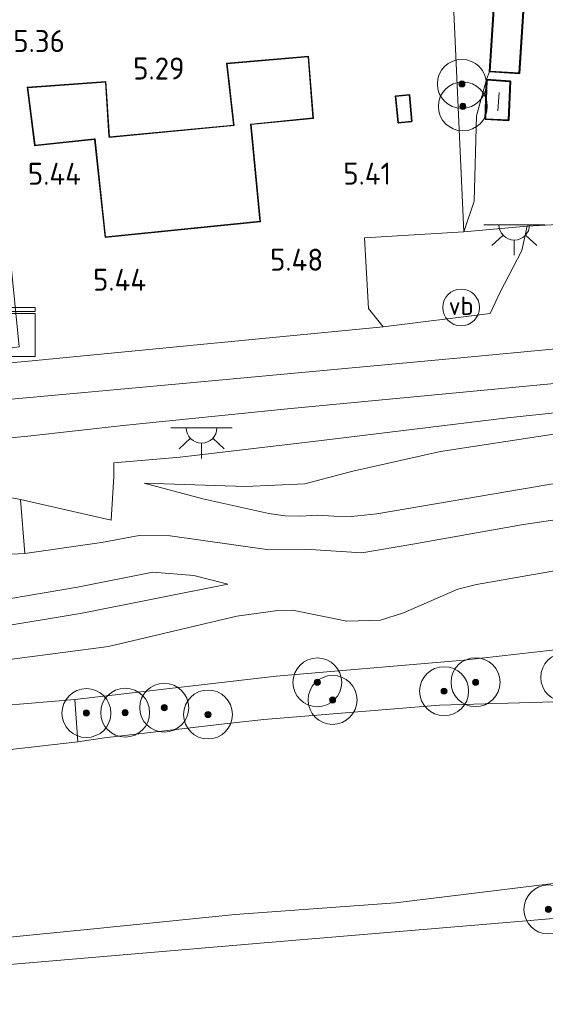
# Model space of a CAD drawing. Extents: x 130905 to 137824, y 412333 to 417928.
# Tile 54 of 256: x 132210 to 132253, y 413207 to 413287. Entities that reach past the tile are written whole.
import ezdxf
from ezdxf.enums import TextEntityAlignment as Align
from ezdxf.lldxf.tags import DXFTag

# ---------------------------------------------------------------- set-up
doc = ezdxf.new("R2010")
doc.units = 0
for name, color, linetype, lineweight in [('B-ME-GR-BOOM-S', 90, 'Continuous', 25), ('B-ME-GR-GRAS-GV', 60, 'Continuous', 13), ('B-ME-GR-STRUIK-GV', 90, 'Continuous', 13), ('B-ME-GW-TALUD_KRUIN-G', 90, 'Continuous', 18), ('B-ME-GW-TALUD_TEEN-G', 90, 'Continuous', 18), ('B-ME-IE-MEUBILAIR_WEGMEUBILAIR-S', 7, 'Continuous', 25), ('B-ME-IE-TERREINAFSCHEIDING_DOORGANG-G', 210, 'Continuous', 18), ('B-ME-IE-TERREINAFSCHEIDING_KUNSTMATIG_HEKWERK-G', 20, 'IE-TERREINAFSCHEIDING-KUNSTMATIG', 18), ('B-ME-KG-GRENS_OPNAME-G', 210, 'KG-OPNAME', 18), ('B-ME-KG-KADASTRAAL_DAKRAND-G', 170, 'Continuous', 18), ('B-ME-KG-KADASTRAAL_NOK-G', 10, 'Continuous', 18), ('B-ME-KL-DATA-S', 90, 'Continuous', 25), ('B-ME-KL-ET_LS_OV_LICHTPUNT-S', 190, 'Continuous', 25), ('B-ME-OB-OEVERVOORZIENING-G', 7, 'Continuous', 18), ('B-ME-OG-BEBOUWING_OPSLAG-GV', 7, 'Continuous', 35), ('B-ME-OG-BEBOUWING_SCHUUR-GV', 7, 'Continuous', 35), ('B-ME-OG-BEBOUWING_WONINGBOUW-GV', 7, 'Continuous', 18), ('B-ME-OG-TERREIN-GV', 7, 'Continuous', 18), ('B-ME-OG-TERREIN_GROEN-GV', 7, 'Continuous', 18), ('B-ME-OG-TERREIN_GROEN_TUIN-GV', 7, 'Continuous', 18), ('B-ME-OG-WATER_KANAAL-GV', 120, 'Continuous', 18), ('B-ME-VH-VERHARDING_ASFALT-GV', 252, 'Continuous', 18), ('B-ME-WH-WINTERBED-G', 150, 'WH-WINTERBED', 18), ('X-XX-AL-HOOGTELABEL-S', 7, 'Continuous', 25)]:
    doc.layers.add(name, color=color, linetype=linetype, lineweight=lineweight)
doc.styles.add('NLCS-ISO', font='NLCS-ISO.ttf')
doc.styles.add('NLCS-ISO-ANNOTATIVE-T18', font='NLCS-ISO.ttf', dxfattribs={"height": 1.8})
doc.styles.get("Standard").update_dxf_attribs({"font": 'arial.ttf'})
doc.linetypes.add('IE-TERREINAFSCHEIDING-KUNSTMATIG', pattern='A,4,[82,NLCS.SHX,S=0.75,R=90,X=0,Y=0],4,-2', length=10)
tags = doc.linetypes.add('KG-OPNAME', pattern='A,5.5,-2,["O",Standard,S=1.8,R=0,X=-0.5,Y=-0.9],-2,5.5,-2,[5,NLCS.SHX,S=0.75,R=0,X=0,Y=0],-2', length=19).pattern_tags.tags
tags[6] = DXFTag(74, 10)
tags = doc.linetypes.add('WH-WINTERBED', pattern='A,6,-3.5,["WB",Standard,S=1.8,R=0,X=-1.5,Y=-0.9],-3.5,6,-3.5,6,-3.5,6,-3.5,6,-3.5', length=51).pattern_tags.tags
tags[6] = DXFTag(74, 10)

# ---------------------------------------------------------------- blocks, each defined once
blk = doc.blocks.new('SGR-BOOM_01-SO')
at = {"linetype": 'ByBlock', "lineweight": 18}
h = blk.add_hatch(color=0, dxfattribs=at)
h.dxf.hatch_style = 1
edge = h.paths.add_edge_path()
edge.add_arc((0, 0), 0.25, 0, 360)
at = {"color": 0, "linetype": 'ByBlock', "lineweight": 18}
for radius in [2, 0.25]:
    blk.add_circle((0, 0), radius, dxfattribs=at)
blk = doc.blocks.new('SAL-HOOGTELABEL-SO')
at = {"color": 0, "linetype": 'ByBlock', "lineweight": -2, "style": 'NLCS-ISO-ANNOTATIVE-T18'}
blk.add_attdef('HOOGTE', text='', height=1.8, dxfattribs=at).set_placement((2.788, 0), align=Align.RIGHT)
blk = doc.blocks.new('SKL-DATA_KAST-SO')
at = {"color": 0, "linetype": 'ByBlock', "lineweight": 18}
for points in [[(-2, 2), (2, 2), (2, 1.68), (-2, 1.68)], [(-2, 1.52), (2, 1.52), (2, -2), (-2, -2)]]:
    blk.add_lwpolyline(points, close=True, dxfattribs=at)
blk = doc.blocks.new('SKL-ET_OV_LICHTPUNT-SO')
at = {"color": 0, "linetype": 'ByBlock', "lineweight": 18}
for points in [[(-1.25, 0), (-2.5, 0)], [(1.25, 0), (2.5, 0)], [(-0.915, -0.851), (-1.831, -1.703)], [(0, -1.25), (0, -2.5)], [(0.915, -0.851), (1.831, -1.703)]]:
    blk.add_lwpolyline(points, dxfattribs=at)
blk.add_lwpolyline([(0, 0), (1.25, 0, -1), (-1.25, 0)], format="xyb", close=True, dxfattribs=at)
blk = doc.blocks.new('SIE-WEG_PAAL_VERKEERSBORD-SO')
at = {"color": 0, "linetype": 'ByBlock', "lineweight": 18}
blk.add_circle((0, 0), 1.5, dxfattribs=at)
at = {"color": 0, "linetype": 'ByBlock', "lineweight": 18, "style": 'NLCS-ISO'}
blk.add_text('vb', height=1.5, dxfattribs=at).set_placement((0, 0.132), align=Align.MIDDLE_CENTER)

msp = doc.modelspace()

# ---------------------------------------------------------------- linework, layer by layer
at = {"layer": 'B-ME-GR-GRAS-GV'}
for points in [[(132246.901, 413316.577, 3.205), (132249.206, 413314.149, 3.205), (132250.28, 413311.644, 3.155), (132250.693, 413305.395, 3.336), (132249.267, 413305.454, 3.638), (132249.211, 413303.153, 3.638), (132249.149, 413295.422, 3.843), (132248.34, 413283.099, 4.305), (132248.096, 413282.457, 4.716), (132247.281, 413279.474, 4.566), (132247.086, 413272.507, 4.946), (132246.247, 413269.997, 5.284), (132245.176, 413293.383, 5.115), (132247.573, 413296.827, 4.685), (132245.512, 413315.241, 4.495), (132239.117, 413314.34, 4.468), (132211.638, 413310.469, 4.353), (132209.088, 413310.11, 4.342), (132203.487, 413309.321, 4.319), (132203.168, 413312.102, 3.629), (132213.644, 413313.243, 3.28), (132229.131, 413315.566, 3.268), (132240.728, 413317.54, 3.255), (132244.895, 413317.542, 3.23)], [(132248.39, 413263.309, 5.5), (132239.669, 413262.22, 5.462), (132238.463, 413263.719, 5.484), (132238.142, 413269.509, 5.434), (132246.247, 413269.997, 5.284), (132251.423, 413270.463, 4.975), (132250.993, 413268.457, 5.15), (132249.224, 413265.056, 5.425)], [(132187.532, 413235.209, 3.028), (132183.878, 413234.718, 2.903), (132184.627, 413235.551, 3.089), (132185.391, 413236.311, 3.233), (132186.322, 413237.101, 3.421), (132193.946, 413238.135, 3.466), (132205.071, 413239.322, 3.416), (132214.692, 413240.95, 3.466), (132220.843, 413242.174, 3.516), (132224.207, 413241.909, 3.391), (132226.969, 413241.189, 3.091), (132215.079, 413238.824, 3.078), (132207.345, 413237.554, 3.116), (132198.459, 413236.218, 3.041)], [(132216.905, 413228.62, 0.7), (132214.724, 413228.29, 0.7), (132214.49, 413231.756, 1.575), (132230.912, 413233.681, 1.827), (132246.262, 413234.976, 1.657), (132259.245, 413236.445, 1.386), (132263.221, 413237.218, 1.363), (132266.627, 413238.315, 0.819), (132266.718, 413236.895, 0.7), (132266.651, 413234.3, 0.7), (132266.315, 413233.465, 0.7), (132264.867, 413232.836, 0.7), (132261.771, 413232.355, 0.7), (132253.604, 413231.584, 0.7), (132244.274, 413231.304, 0.7), (132229.927, 413230.141, 0.7), (132226.94, 413229.792, 0.7)], [(132209.175, 413210.092, 1.702), (132190.79, 413208.57, 1.291), (132188.623, 413209.504, 0.7), (132192.811, 413210.758, 0.7), (132195.505, 413211.076, 0.7), (132204.744, 413211.904, 0.7), (132216.312, 413213.047, 0.7), (132227.573, 413214.185, 0.7), (132240.663, 413215.147, 0.7), (132254.668, 413216.853, 0.7), (132266.477, 413218.081, 0.7), (132267.864, 413218.006, 0.7), (132265.567, 413214.897, 1.447), (132250.718, 413213.628, 1.46), (132229.946, 413211.86, 1.581)]]:
    msp.add_polyline3d(points, close=True, dxfattribs=at)
for points in [[(132313.95, 413255.749, 3.247), (132298.905, 413254.234, 3.233), (132275.706, 413252.417, 3.223), (132264.672, 413250.883, 3.263), (132254.626, 413249.593, 3.313), (132239.148, 413246.934, 3.658), (132237.08, 413246.719, 3.619), (132235.641, 413246.747, 3.75), (132234.294, 413246.822, 3.912), (132232.899, 413246.758, 4.061), (132231.648, 413246.79, 4.101), (132230.329, 413246.958, 4.331), (132224.93, 413248.163, 4.976), (132220.153, 413249.448, 5.401), (132228.411, 413249.171, 5.466), (132233.255, 413249.383, 5.351), (132237.198, 413250.433, 5.309), (132244.356, 413252.036, 5.389), (132259.994, 413254.427, 5.157), (132275.677, 413256.855, 5.407), (132286.636, 413258.773, 5.533), (132299.409, 413259.866, 5.44), (132314.028, 413261.584, 5.667)], [(132195.32, 413251.824, 5.448), (132210.635, 413253.296, 5.616), (132218.43, 413254.177, 5.598), (132231.856, 413255.525, 5.54), (132260.802, 413258.271, 5.48)], [(132264.68, 413256.374, 5.511), (132249.823, 413254.791, 5.675), (132234.639, 413252.925, 5.624), (132223.08, 413251.581, 5.594), (132217.666, 413251.117, 5.594), (132217.661, 413249.992, 5.771), (132217.557, 413248.197, 5.773), (132217.459, 413246.416, 5.461), (132210.033, 413248.111, 5.52), (132205.731, 413248.935, 5.337)], [(132263.879, 413247.99, 2.945), (132250.973, 413246.045, 3.008), (132242.094, 413244.458, 2.983), (132237.923, 413243.749, 3.12), (132233.296, 413244.064, 3.558), (132230.154, 413244.04, 3.983), (132222.277, 413245.153, 4.958), (132219.727, 413245.184, 5.17), (132216.652, 413244.601, 5.208), (132210.406, 413243.697, 5.333), (132210.033, 413248.111, 5.52), (132217.459, 413246.416, 5.461), (132217.557, 413248.197, 5.773), (132217.661, 413249.992, 5.771), (132217.666, 413251.117, 5.594), (132223.08, 413251.581, 5.594), (132234.639, 413252.925, 5.624), (132249.823, 413254.791, 5.675), (132264.68, 413256.374, 5.511)], [(132259.994, 413254.427, 5.157), (132244.356, 413252.036, 5.389), (132237.198, 413250.433, 5.309), (132233.255, 413249.383, 5.351), (132228.411, 413249.171, 5.466), (132220.153, 413249.448, 5.401), (132224.93, 413248.163, 4.976), (132230.329, 413246.958, 4.331), (132231.648, 413246.79, 4.101), (132232.899, 413246.758, 4.061), (132234.294, 413246.822, 3.912), (132235.641, 413246.747, 3.75), (132237.08, 413246.719, 3.619), (132239.148, 413246.934, 3.658), (132254.626, 413249.593, 3.313)], [(132194.85, 413242.947, 5.445), (132210.406, 413243.697, 5.333), (132216.652, 413244.601, 5.208), (132219.727, 413245.184, 5.17), (132222.277, 413245.153, 4.958), (132230.154, 413244.04, 3.983), (132233.296, 413244.064, 3.558), (132237.923, 413243.749, 3.12), (132242.094, 413244.458, 2.983), (132250.973, 413246.045, 3.008), (132263.879, 413247.99, 2.945)], [(132207.345, 413237.554, 3.116), (132215.079, 413238.824, 3.078), (132226.969, 413241.189, 3.091), (132224.207, 413241.909, 3.391), (132220.843, 413242.174, 3.516), (132214.692, 413240.95, 3.466), (132205.071, 413239.322, 3.416)], [(132255.202, 413242.555, 1.394), (132247.272, 413241.164, 1.569), (132245.761, 413240.786, 1.619), (132241.325, 413238.854, 1.756), (132239.445, 413238.245, 1.819), (132236.7, 413238.156, 1.856), (132232.268, 413239.07, 2.006), (132231.072, 413239.038, 2.006), (132227.715, 413238.575, 1.906), (132217.234, 413236.088, 1.794), (132206.025, 413234.622, 2.03)], [(132206.025, 413234.622, 2.03), (132217.234, 413236.088, 1.794), (132227.715, 413238.575, 1.906), (132231.072, 413239.038, 2.006), (132232.268, 413239.07, 2.006), (132236.7, 413238.156, 1.856), (132239.445, 413238.245, 1.819), (132241.325, 413238.854, 1.756), (132245.761, 413240.786, 1.619), (132247.272, 413241.164, 1.569), (132255.202, 413242.555, 1.394)], [(132259.245, 413236.445, 1.386), (132246.262, 413234.976, 1.657), (132230.912, 413233.681, 1.827), (132214.49, 413231.756, 1.575), (132202.846, 413230.774, 1.725)]]:
    msp.add_polyline3d(points, dxfattribs=at)
at = {"layer": 'B-ME-GR-STRUIK-GV'}
msp.add_polyline3d([(132214.724, 413228.29, 0.7), (132203.015, 413226.968, 0.7), (132202.846, 413230.774, 1.725), (132214.49, 413231.756, 1.575)], close=True, dxfattribs=at)
at = {"layer": 'B-ME-GW-TALUD_KRUIN-G'}
for points in [[(132210.406, 413243.697, 5.333), (132216.652, 413244.601, 5.208), (132219.727, 413245.184, 5.17), (132222.277, 413245.153, 4.958), (132230.154, 413244.04, 3.983), (132233.296, 413244.064, 3.558), (132237.923, 413243.749, 3.12), (132242.094, 413244.458, 2.983), (132250.973, 413246.045, 3.008), (132263.879, 413247.99, 2.945), (132275.934, 413248.997, 2.858), (132290.081, 413250.404, 2.883), (132302.292, 413251.259, 2.87), (132312.927, 413252.411, 2.845), (132323.318, 413253.362, 2.683), (132335.536, 413255.094, 2.808), (132339.959, 413255.865, 2.883), (132346.321, 413257.415, 2.758), (132353.472, 413259.619, 2.783), (132360.703, 413261.833, 2.82), (132367.094, 413264.156, 2.87), (132373.032, 413267.138, 2.808), (132379.198, 413270.707, 2.758)], [(132244.356, 413252.036, 5.389), (132259.994, 413254.427, 5.157), (132275.677, 413256.855, 5.407), (132286.636, 413258.773, 5.533)], [(132220.153, 413249.448, 5.401), (132228.411, 413249.171, 5.466), (132233.255, 413249.383, 5.351), (132237.198, 413250.433, 5.309), (132244.356, 413252.036, 5.389)], [(132191.63, 413242.69, 5.339), (132194.85, 413242.947, 5.445), (132210.406, 413243.697, 5.333)], [(132180.808, 413234.444, 2.561), (132183.878, 413234.718, 2.903), (132187.532, 413235.209, 3.028), (132198.459, 413236.218, 3.041), (132207.345, 413237.554, 3.116), (132215.079, 413238.824, 3.078), (132226.969, 413241.189, 3.091)], [(132263.221, 413237.218, 1.363), (132259.245, 413236.445, 1.386), (132246.262, 413234.976, 1.657), (132230.912, 413233.681, 1.827), (132214.49, 413231.756, 1.575), (132202.846, 413230.774, 1.725), (132200.211, 413230.69, 2.024), (132192.338, 413230.76, 1.869), (132191.954, 413230.536, 1.869), (132188.815, 413228.841, 1.888)]]:
    msp.add_polyline3d(points, dxfattribs=at)
at = {"layer": 'B-ME-GW-TALUD_TEEN-G'}
for points in [[(132246.247, 413269.997, 5.284), (132247.086, 413272.507, 4.946), (132247.281, 413279.474, 4.566), (132248.096, 413282.457, 4.716), (132248.34, 413283.099, 4.305)], [(132230.329, 413246.958, 4.331), (132231.648, 413246.79, 4.101), (132232.899, 413246.758, 4.061), (132234.294, 413246.822, 3.912), (132235.641, 413246.747, 3.75), (132237.08, 413246.719, 3.619), (132239.148, 413246.934, 3.658), (132254.626, 413249.593, 3.313), (132264.672, 413250.883, 3.263), (132275.706, 413252.417, 3.223), (132298.905, 413254.234, 3.233), (132313.95, 413255.749, 3.247), (132324.354, 413256.671, 3.255), (132330.44, 413257.857, 3.181), (132340.332, 413259.68, 3.151), (132350.654, 413262.208, 3.089), (132354.824, 413263.416, 3.077), (132359.065, 413264.851, 3.065), (132363.718, 413266.827, 3.077), (132367.956, 413268.873, 3.075), (132371.848, 413270.98, 3.063), (132376.196, 413273.389, 3.019), (132379.947, 413275.488, 3.023)], [(132220.153, 413249.448, 5.401), (132224.93, 413248.163, 4.976), (132230.329, 413246.958, 4.331)], [(132217.234, 413236.088, 1.794), (132227.715, 413238.575, 1.906), (132231.072, 413239.038, 2.006), (132232.268, 413239.07, 2.006), (132236.7, 413238.156, 1.856), (132239.445, 413238.245, 1.819), (132241.325, 413238.854, 1.756), (132245.761, 413240.786, 1.619), (132247.272, 413241.164, 1.569), (132255.202, 413242.555, 1.394), (132263.555, 413244.005, 1.544)], [(132226.969, 413241.189, 3.091), (132224.207, 413241.909, 3.391), (132220.843, 413242.174, 3.516), (132214.692, 413240.95, 3.466), (132205.071, 413239.322, 3.416), (132193.946, 413238.135, 3.466), (132186.322, 413237.101, 3.421), (132181.195, 413235.913, 3.111)], [(132192.618, 413233.1, 2.109), (132197.34, 413233.567, 2.103), (132202.142, 413234.099, 2.027), (132206.025, 413234.622, 2.03), (132217.234, 413236.088, 1.794)]]:
    msp.add_polyline3d(points, dxfattribs=at)
at = {"layer": 'B-ME-IE-TERREINAFSCHEIDING_DOORGANG-G'}
for points in [[(132251.423, 413270.463, 4.975), (132255.894, 413270.701, 5.09)], [(132217.557, 413248.197, 5.773), (132217.661, 413249.992, 5.771)]]:
    msp.add_polyline3d(points, dxfattribs=at)
at = {"layer": 'B-ME-IE-TERREINAFSCHEIDING_KUNSTMATIG_HEKWERK-G'}
for points in [[(132251.423, 413270.463, 4.975), (132246.247, 413269.997, 5.284), (132245.176, 413293.383, 5.115), (132247.573, 413296.827, 4.685), (132245.512, 413315.241, 4.495), (132239.117, 413314.34, 4.468), (132211.638, 413310.469, 4.353)], [(132286.636, 413258.773, 5.533), (132264.68, 413256.374, 5.511), (132249.823, 413254.791, 5.675), (132234.639, 413252.925, 5.624), (132223.08, 413251.581, 5.594), (132217.666, 413251.117, 5.594), (132217.661, 413249.992, 5.771)], [(132210.406, 413243.697, 5.333), (132210.033, 413248.111, 5.52), (132217.459, 413246.416, 5.461), (132217.557, 413248.197, 5.773)]]:
    msp.add_polyline3d(points, dxfattribs=at)
at = {"layer": 'B-ME-KG-GRENS_OPNAME-G'}
msp.add_polyline3d([(132138.9, 413212.649, 0.391), (132162.301, 413208.274, 0.7), (132163.081, 413208.115, 1.513), (132166.581, 413207.474, 1.521), (132168.121, 413207.186, 1.923), (132168.172, 413207.177, 3.305), (132168.223, 413207.167, 3.305), (132169.51, 413206.927, 1.532), (132169.614, 413206.907, 0.391), (132169.946, 413206.845, 0.391), (132178.488, 413207.552, 0.391), (132178.588, 413207.56, 1.645), (132179.647, 413207.648, 3.309), (132179.697, 413207.652, 3.309), (132179.747, 413207.656, 1.823), (132180.495, 413207.718, 1.798), (132181.577, 413207.807, 1.899), (132186.57, 413208.221, 2.029), (132189.84, 413208.491, 1.897), (132190.79, 413208.57, 1.291), (132209.175, 413210.092, 1.702), (132229.946, 413211.86, 1.581), (132250.718, 413213.628, 1.46), (132265.567, 413214.897, 1.447)], dxfattribs=at)
at = {"layer": 'B-ME-KG-KADASTRAAL_DAKRAND-G'}
for points in [[(132250.738, 413282.992, 6.555), (132248.394, 413283.145, 6.468), (132249.196, 413295.369, 6.455), (132251.54, 413295.215, 6.555)], [(132216.997, 413269.593, 11.49), (132216.135, 413277.598, 11.644), (132216.062, 413277.591, 8.12), (132211.242, 413277.088, 8.526), (132210.654, 413281.776, 8.534), (132216.979, 413282.244, 7.78), (132217.271, 413277.811, 7.916), (132217.279, 413277.707, 11.602), (132227.503, 413278.68, 11.602), (132227.46, 413278.869, 7.984), (132226.915, 413283.74, 7.944), (132233.525, 413284.304, 8.19), (132233.915, 413279.31, 8.19), (132228.884, 413278.811, 8.032), (132228.839, 413278.807, 11.478), (132229.581, 413270.855, 11.478)], [(132248.144, 413282.403, 6.64), (132248.055, 413279.244, 6.64), (132249.877, 413279.161, 6.64), (132250.007, 413282.269, 6.64)]]:
    msp.add_polyline3d(points, close=True, dxfattribs=at)
at = {"layer": 'B-ME-KG-KADASTRAAL_NOK-G'}
msp.add_polyline3d([(132249.021, 413279.894, 6.88), (132249.138, 413281.383, 6.878)], dxfattribs=at)
at = {"layer": 'B-ME-OB-OEVERVOORZIENING-G'}
for points in [[(132182.644, 413225.056, 0.7), (132185.672, 413226.709, 0.7), (132186.87, 413226.333, 0.7), (132192.753, 413226.219, 0.7), (132199.031, 413226.461, 0.7), (132203.015, 413226.968, 0.7), (132214.724, 413228.29, 0.7), (132216.905, 413228.62, 0.7), (132226.94, 413229.792, 0.7), (132229.927, 413230.141, 0.7), (132244.274, 413231.304, 0.7), (132253.604, 413231.584, 0.7), (132261.771, 413232.355, 0.7), (132264.867, 413232.836, 0.7), (132266.315, 413233.465, 0.7), (132266.651, 413234.3, 0.7), (132266.718, 413236.895, 0.7), (132267.309, 413237.907, 0.7), (132268.403, 413238.51, 0.7), (132272.181, 413239.511, 0.7), (132280.911, 413241.534, 0.7), (132285.825, 413241.918, 0.7), (132297.623, 413242.411, 0.7)], [(132268.255, 413215.127, 0.7), (132267.864, 413218.006, 0.7), (132266.477, 413218.081, 0.7), (132254.668, 413216.853, 0.7), (132240.663, 413215.147, 0.7), (132227.573, 413214.185, 0.7), (132216.312, 413213.047, 0.7), (132204.744, 413211.904, 0.7), (132195.505, 413211.076, 0.7), (132192.811, 413210.758, 0.7), (132188.623, 413209.504, 0.7), (132187.696, 413209.904, 0.7), (132185.77, 413210.728, 0.7)]]:
    msp.add_polyline3d(points, dxfattribs=at)
at = {"layer": 'B-ME-OG-BEBOUWING_OPSLAG-GV'}
msp.add_polyline3d([(132242.007, 413279.025, 5.62), (132240.878, 413278.918, 5.62), (132240.672, 413281.09, 5.62), (132241.801, 413281.198, 5.62)], close=True, dxfattribs=at)
at = {"layer": 'B-ME-OG-BEBOUWING_SCHUUR-GV'}
for points in [[(132251.594, 413295.262, 3.843), (132250.785, 413282.938, 4.302), (132248.34, 413283.099, 4.305), (132249.149, 413295.422, 3.843)], [(132250.059, 413282.315, 4.354), (132249.925, 413279.109, 4.566), (132248.004, 413279.197, 4.578), (132248.096, 413282.457, 4.716)]]:
    msp.add_polyline3d(points, close=True, dxfattribs=at)
at = {"layer": 'B-ME-OG-BEBOUWING_WONINGBOUW-GV'}
msp.add_polyline3d([(132228.889, 413278.761, 5.654), (132229.636, 413270.811, 5.654), (132216.953, 413269.538, 5.746), (132216.09, 413277.544, 5.746), (132211.199, 413277.033, 5.746), (132210.598, 413281.822, 5.746), (132217.026, 413282.298, 5.746), (132217.325, 413277.762, 5.746), (132227.442, 413278.724, 5.746), (132226.86, 413283.785, 5.654), (132233.571, 413284.359, 5.654), (132233.969, 413279.265, 5.654)], close=True, dxfattribs=at)
at = {"layer": 'B-ME-OG-TERREIN-GV'}
msp.add_polyline3d([(132255.894, 413270.701, 5.09), (132251.423, 413270.463, 4.975), (132246.247, 413269.997, 5.284), (132247.086, 413272.507, 4.946), (132247.281, 413279.474, 4.566), (132248.096, 413282.457, 4.716), (132248.004, 413279.197, 4.578), (132249.925, 413279.109, 4.566), (132250.059, 413282.315, 4.354), (132248.096, 413282.457, 4.716), (132248.34, 413283.099, 4.305), (132250.785, 413282.938, 4.302), (132251.594, 413295.262, 3.843), (132249.149, 413295.422, 3.843), (132249.211, 413303.153, 3.638), (132252.331, 413303.101, 3.638), (132252.453, 413305.322, 3.534), (132255.607, 413305.329, 3.303)], dxfattribs=at)
at = {"layer": 'B-ME-OG-TERREIN_GROEN-GV'}
msp.add_polyline3d([(132210.406, 413243.697, 5.333), (132194.85, 413242.947, 5.445), (132196.216, 413244.698, 5.529), (132195.745, 413248.316, 5.499), (132205.731, 413248.935, 5.337), (132210.033, 413248.111, 5.52)], close=True, dxfattribs=at)
at = {"layer": 'B-ME-OG-TERREIN_GROEN_TUIN-GV'}
for points in [[(132245.176, 413293.383, 5.115), (132246.247, 413269.997, 5.284), (132238.142, 413269.509, 5.434), (132238.463, 413263.719, 5.484), (132239.669, 413262.22, 5.462), (132224.748, 413260.784, 5.512), (132210.42, 413259.404, 5.5), (132206.274, 413259.042, 5.382), (132206.206, 413260.071, 5.478), (132209.925, 413260.607, 5.524), (132208.132, 413278.442, 5.657), (132203.248, 413282.052, 5.715), (132202.9, 413288.92, 5.739), (132200.908, 413292.405, 4.467), (132201.316, 413297.732, 4.432), (132202.671, 413306.822, 4.319), (132203.487, 413309.321, 4.319), (132209.088, 413310.11, 4.342), (132211.638, 413310.469, 4.353), (132239.117, 413314.34, 4.468), (132245.512, 413315.241, 4.495), (132247.573, 413296.827, 4.685)], [(132226.86, 413283.785, 5.654), (132227.442, 413278.724, 5.746), (132217.325, 413277.762, 5.746), (132217.026, 413282.298, 5.746), (132210.598, 413281.822, 5.746), (132211.199, 413277.033, 5.746), (132216.09, 413277.544, 5.746), (132216.953, 413269.538, 5.746), (132229.636, 413270.811, 5.654), (132228.889, 413278.761, 5.654), (132233.969, 413279.265, 5.654), (132233.571, 413284.359, 5.654)], [(132240.672, 413281.09, 5.62), (132240.878, 413278.918, 5.62), (132242.007, 413279.025, 5.62), (132241.801, 413281.198, 5.62)]]:
    msp.add_polyline3d(points, close=True, dxfattribs=at)
at = {"layer": 'B-ME-OG-WATER_KANAAL-GV'}
for points in [[(132203.015, 413226.968, 0.7), (132214.724, 413228.29, 0.7), (132216.905, 413228.62, 0.7), (132226.94, 413229.792, 0.7), (132229.927, 413230.141, 0.7), (132244.274, 413231.304, 0.7), (132253.604, 413231.584, 0.7)], [(132254.668, 413216.853, 0.7), (132240.663, 413215.147, 0.7), (132227.573, 413214.185, 0.7), (132216.312, 413213.047, 0.7), (132204.744, 413211.904, 0.7)]]:
    msp.add_polyline3d(points, dxfattribs=at)
at = {"layer": 'B-ME-VH-VERHARDING_ASFALT-GV'}
msp.add_polyline3d([(132260.802, 413258.271, 5.48), (132231.856, 413255.525, 5.54), (132218.43, 413254.177, 5.598), (132210.635, 413253.296, 5.616), (132195.32, 413251.824, 5.448), (132176.376, 413250.182, 5.561), (132175.118, 413250.073, 5.569), (132174.811, 413253.183, 5.587), (132174.515, 413256.179, 5.605), (132175.724, 413256.25, 5.432), (132186.562, 413257.32, 5.465), (132206.274, 413259.042, 5.382), (132210.42, 413259.404, 5.5), (132224.748, 413260.784, 5.512), (132239.669, 413262.22, 5.462), (132248.39, 413263.309, 5.5), (132249.224, 413265.056, 5.425), (132250.993, 413268.457, 5.15), (132251.423, 413270.463, 4.975), (132255.894, 413270.701, 5.09)], dxfattribs=at)
at = {"layer": 'B-ME-WH-WINTERBED-G'}
msp.add_polyline3d([(132378.403, 413287.232, 5.595), (132375.925, 413285.392, 5.601), (132373.238, 413283.574, 5.601), (132370.868, 413282.074, 5.595), (132367.802, 413280.227, 5.591), (132365.321, 413278.997, 5.591), (132360.872, 413276.95, 5.591), (132354.262, 413274.248, 5.595), (132347.176, 413271.691, 5.617), (132341.287, 413269.99, 5.647), (132335.773, 413268.717, 5.655), (132325.794, 413267.393, 5.661), (132299.317, 413264.779, 5.649), (132268.767, 413261.836, 5.605), (132247.139, 413259.794, 5.605), (132223.293, 413257.603, 5.547), (132199.448, 413255.413, 5.488), (132174.811, 413253.183, 5.587)], dxfattribs=at)

# ---------------------------------------------------------------- block references
at = {"layer": 'B-ME-GR-BOOM-S'}
for p in [(132246.089, 413282.088, 5.084), (132246.169, 413280.253, 5.084), (132234.286, 413233.165, 1.52), (132247.207, 413233.175, 1.333), (132254.533, 413233.574, 1.275), (132244.641, 413232.445, 1.233), (132235.53, 413231.727, 1.208), (132215.425, 413230.652, 1.42), (132218.591, 413230.687, 1.42), (132221.78, 413231.094, 1.579), (132225.357, 413230.536, 1.221), (132253.158, 413214.599, 1.3)]:
    msp.add_blockref('SGR-BOOM_01-SO', p, dxfattribs=at)
at = {"layer": 'B-ME-IE-MEUBILAIR_WEGMEUBILAIR-S'}
msp.add_blockref('SIE-WEG_PAAL_VERKEERSBORD-SO', (132246.026, 413263.816, 5.574), dxfattribs=at)
at = {"layer": 'B-ME-KL-DATA-S'}
msp.add_blockref('SKL-DATA_KAST-SO', (132209.249, 413261.808, 5.524), dxfattribs=at)
at = {"layer": 'B-ME-KL-ET_LS_OV_LICHTPUNT-S'}
for p in [(132250.371, 413270.577, 5.036), (132224.833, 413253.969, 5.623)]:
    msp.add_blockref('SKL-ET_OV_LICHTPUNT-SO', p, dxfattribs=at)
at = {"layer": 'X-XX-AL-HOOGTELABEL-S'}
for p, values in [((132210.877, 413284.692, 5.363), {'HOOGTE': '5.36'}), ((132220.65, 413282.45, 5.287), {'HOOGTE': '5.29'}), ((132212.194, 413273.841, 5.443), {'HOOGTE': '5.44'}), ((132237.526, 413273.856, 5.414), {'HOOGTE': '5.41'}), ((132231.98, 413266.815, 5.48), {'HOOGTE': '5.48'}), ((132217.519, 413265.177, 5.439), {'HOOGTE': '5.44'})]:
    msp.add_blockref('SAL-HOOGTELABEL-SO', p, dxfattribs=at).add_auto_attribs(values)

doc.saveas('drawing.dxf')
